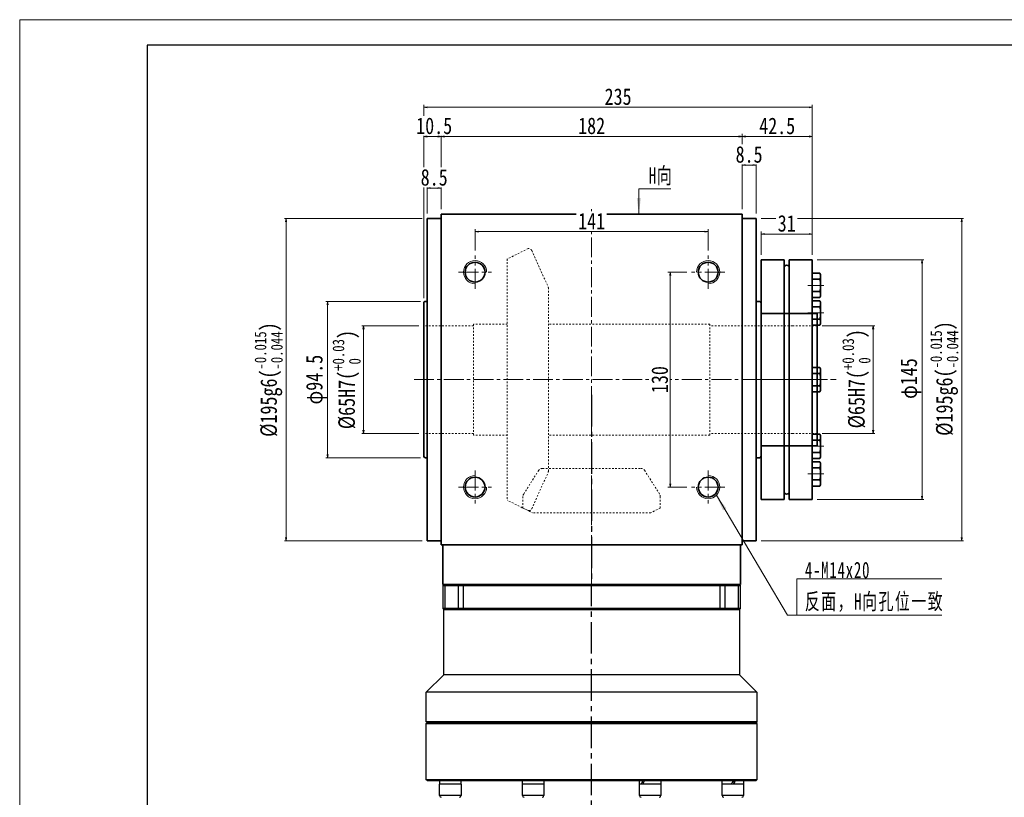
# Model space of a CAD drawing. Header units: millimetres. Extents: x -32 to 1282, y 0 to 916.
# Tile 2 of 3: x -26 to 570, y 446 to 916. Entities that reach past the tile are written whole.
import ezdxf

# ---------------------------------------------------------------- set-up
doc = ezdxf.new("R2010")
doc.units = ezdxf.units.MM
for name, pattern in [('CENTER2', [28.575, 19.05, -3.175, 3.175, -3.175]), ('点画线', [18, 12, -2, 2, -2]), ('虚线', [2, 1, -1])]:
    doc.linetypes.add(name, pattern=pattern)
doc.layers.add('1轮廓实线层', color=7, linetype='Continuous')
doc.layers.add('3中心线层', color=1, linetype='CENTER2')
for name, color, linetype, lineweight in [('中心线层', 1, '点画线', 18), ('图框_外框线', 7, 'Continuous', 18), ('尺寸线层', 3, 'Continuous', 18), ('粗实线', 7, 'Continuous', 40), ('粗实线层', 7, 'Continuous', 35), ('虚线层', 6, '虚线', 18)]:
    doc.layers.add(name, color=color, linetype=linetype, lineweight=lineweight)
doc.styles.add('宋体', font='SimSun.ttf', dxfattribs={"width": 0.8})
doc.styles.add('标准', font='SimSun.ttf', dxfattribs={"width": 0.667})
doc.dimstyles.new('A水平标注$0', dxfattribs={"dimtxt": 3.5, "dimasz": 2, "dimexe": 1.5, "dimexo": 3, "dimgap": 1.1, "dimtad": 1, "dimtoh": 1, "dimdec": 4, "dimdsep": 46, "dimtxsty": '宋体', "dimblk": 'OPEN', "dimcen": 3, "dimclrd": 3, "dimclre": 3, "dimclrt": 6, "dimadec": 0, "dimazin": 0, "dimtm": 1e-09, "dimtfac": 1, "dimtdec": 4, "dimtix": 1, "dimtmove": 0, "dimatfit": 3, "dimldrblk": 'OPEN', "dimfxl": 0, "dimlwd": 13, "dimlwe": 13, "dimarcsym": 0})
doc.dimstyles.new('D直径标注φ25', dxfattribs={"dimtxt": 3.5, "dimasz": 2, "dimexe": 1, "dimexo": 3, "dimtad": 1, "dimtoh": 1, "dimdec": 1, "dimdsep": 46, "dimtxsty": '宋体', "dimblk": 'OPEN', "dimcen": 3, "dimclrd": 3, "dimclre": 3, "dimclrt": 130, "dimadec": 0, "dimazin": 0, "dimtm": 1e-09, "dimtfac": 1, "dimtdec": 1, "dimtmove": 0, "dimatfit": 0, "dimldrblk": 'OPEN', "dimfxl": 0, "dimlwd": 13, "dimlwe": 13, "dimarcsym": 0})

# ---------------------------------------------------------------- blocks, each defined once
blk = doc.blocks.new('_Open')
at = {"color": 0, "linetype": 'ByBlock', "lineweight": -2}
for p, q in [((-1, 0.17), (0, 0)), ((-1, -0.17), (0, 0)), ((0, 0), (-1, 0))]:
    blk.add_line(p, q, dxfattribs=at)
blk = doc.blocks.new('*D26')
at = {"layer": 'Defpoints', "color": 0, "transparency": 16777216}
for p in [(390.41, 787.69), (249.41, 773.2), (390.41, 773.2)]:
    blk.add_point(p, dxfattribs=at)
at = {"layer": '尺寸线层', "color": 3, "lineweight": 13, "transparency": 16777216}
for p, q in [((249.41, 776.2), (249.41, 789.19)), ((251.41, 787.69), (388.41, 787.69)), ((390.41, 776.2), (390.41, 789.19))]:
    blk.add_line(p, q, dxfattribs=at)
at = {"layer": '尺寸线层', "color": 3, "lineweight": 13, "transparency": 16777216, "xscale": 2, "yscale": 2, "zscale": 2, "rotation": 180}
blk.add_blockref('_Open', (249.41, 787.69), dxfattribs=at)
at = {"layer": '尺寸线层', "color": 3, "lineweight": 13, "transparency": 16777216, "xscale": 2, "yscale": 2, "zscale": 2}
blk.add_blockref('_Open', (390.41, 787.69), dxfattribs=at)
at = {"layer": '尺寸线层', "color": 6, "transparency": 16777216, "insert": (319.91, 794.05), "char_height": 10, "attachment_point": 5, "style": '宋体', "bg_fill": 3, "box_fill_scale": 1.1, "bg_fill_color": 257, "bg_fill_transparency": 0}
blk.add_mtext('141', dxfattribs=at)
blk = doc.blocks.new('*D27')
at = {"layer": 'Defpoints', "color": 0, "transparency": 16777216}
for p in [(380.41, 763.2), (367.51, 633.2), (380.41, 633.2)]:
    blk.add_point(p, dxfattribs=at)
at = {"layer": '尺寸线层', "color": 3, "lineweight": 13, "transparency": 16777216}
for p, q in [((377.41, 763.2), (366.01, 763.2)), ((367.51, 761.2), (367.51, 635.2)), ((377.41, 633.2), (366.01, 633.2))]:
    blk.add_line(p, q, dxfattribs=at)
at = {"layer": '尺寸线层', "color": 3, "lineweight": 13, "transparency": 16777216, "xscale": 2, "yscale": 2, "zscale": 2}
for p, rotation in [((367.51, 763.2), 90), ((367.51, 633.2), 270)]:
    blk.add_blockref('_Open', p, dxfattribs=dict(at, rotation=rotation))
at = {"layer": '尺寸线层', "color": 6, "transparency": 16777216, "insert": (361.12, 698.2), "char_height": 10, "attachment_point": 5, "rotation": 90, "style": '宋体', "bg_fill": 3, "box_fill_scale": 1.1, "bg_fill_color": 257, "bg_fill_transparency": 0}
blk.add_mtext('130', dxfattribs=at)
blk = doc.blocks.new('*D28')
at = {"layer": 'Defpoints', "color": 0, "transparency": 16777216}
for p in [(218.41, 730.7), (218.41, 665.7)]:
    blk.add_point(p, dxfattribs=at)
at = {"layer": '尺寸线层', "color": 3, "lineweight": 13, "transparency": 16777216}
for p, q in [((215.41, 730.7), (180.87, 730.7)), ((181.87, 728.7), (181.87, 667.7)), ((215.41, 665.7), (180.87, 665.7))]:
    blk.add_line(p, q, dxfattribs=at)
at = {"layer": '尺寸线层', "color": 3, "lineweight": 13, "transparency": 16777216, "xscale": 2, "yscale": 2, "zscale": 2}
for p, rotation in [((181.87, 730.7), 90), ((181.87, 665.7), 270)]:
    blk.add_blockref('_Open', p, dxfattribs=dict(at, rotation=rotation))
at = {"layer": '尺寸线层', "color": 130, "transparency": 16777216, "insert": (171.67, 698.2), "char_height": 10, "attachment_point": 5, "rotation": 90, "style": '宋体', "bg_fill": 3, "box_fill_scale": 1.1, "bg_fill_color": 257, "bg_fill_transparency": 0}
blk.add_mtext('{\\A1;\\A1;%%C65H7({\\H0.707107x;\\S+0.03^  0;})}', dxfattribs=at)
at = {"layer": 'Defpoints', "color": 0, "transparency": 16777216}
blk.add_point((181.87, 665.7), dxfattribs=at)
blk = doc.blocks.new('*D29')
at = {"layer": 'Defpoints', "color": 0, "transparency": 16777216}
for p in [(219.41, 745.45), (160.21, 650.95), (219.41, 650.95)]:
    blk.add_point(p, dxfattribs=at)
at = {"layer": '尺寸线层', "color": 3, "lineweight": 13, "transparency": 16777216}
for p, q in [((216.41, 745.45), (159.21, 745.45)), ((160.21, 743.45), (160.21, 652.95)), ((216.41, 650.95), (159.21, 650.95))]:
    blk.add_line(p, q, dxfattribs=at)
at = {"layer": '尺寸线层', "color": 3, "lineweight": 13, "transparency": 16777216, "xscale": 2, "yscale": 2, "zscale": 2}
for p, rotation in [((160.21, 745.45), 90), ((160.21, 650.95), 270)]:
    blk.add_blockref('_Open', p, dxfattribs=dict(at, rotation=rotation))
at = {"layer": '尺寸线层', "color": 130, "transparency": 16777216, "insert": (153.49, 698.2), "char_height": 10, "attachment_point": 5, "rotation": 90, "style": '宋体', "bg_fill": 3, "box_fill_scale": 1.1, "bg_fill_color": 257, "bg_fill_transparency": 0}
blk.add_mtext('φ94.5', dxfattribs=at)
blk = doc.blocks.new('*D30')
at = {"layer": 'Defpoints', "color": 0, "transparency": 16777216}
for p in [(220.41, 795.7), (135.03, 600.7), (220.41, 600.7)]:
    blk.add_point(p, dxfattribs=at)
at = {"layer": '尺寸线层', "color": 3, "lineweight": 13, "transparency": 16777216}
for p, q in [((217.41, 795.7), (134.03, 795.7)), ((135.03, 793.7), (135.03, 602.7)), ((217.41, 600.7), (134.03, 600.7))]:
    blk.add_line(p, q, dxfattribs=at)
at = {"layer": '尺寸线层', "color": 3, "lineweight": 13, "transparency": 16777216, "xscale": 2, "yscale": 2, "zscale": 2}
for p, rotation in [((135.03, 795.7), 90), ((135.03, 600.7), 270)]:
    blk.add_blockref('_Open', p, dxfattribs=dict(at, rotation=rotation))
at = {"layer": '尺寸线层', "color": 130, "transparency": 16777216, "insert": (124.49, 698.2), "char_height": 10, "attachment_point": 5, "rotation": 90, "style": '宋体', "bg_fill": 3, "box_fill_scale": 1.1, "bg_fill_color": 257, "bg_fill_transparency": 0}
blk.add_mtext('{\\A1;\\A1;%%C195g6({\\H0.707107x;\\S-0.015^ -0.044;})}', dxfattribs=at)
blk = doc.blocks.new('*D31')
at = {"layer": 'Defpoints', "color": 0, "transparency": 16777216}
for p in [(456.41, 730.7), (456.41, 665.7)]:
    blk.add_point(p, dxfattribs=at)
at = {"layer": '尺寸线层', "color": 3, "lineweight": 13, "transparency": 16777216}
for p, q in [((459.41, 730.7), (491.24, 730.7)), ((490.24, 728.7), (490.24, 667.7)), ((459.41, 665.7), (491.24, 665.7))]:
    blk.add_line(p, q, dxfattribs=at)
at = {"layer": '尺寸线层', "color": 3, "lineweight": 13, "transparency": 16777216, "xscale": 2, "yscale": 2, "zscale": 2}
for p, rotation in [((490.24, 730.7), 90), ((490.24, 665.7), 270)]:
    blk.add_blockref('_Open', p, dxfattribs=dict(at, rotation=rotation))
at = {"layer": '尺寸线层', "color": 130, "transparency": 16777216, "insert": (480.04, 698.69), "char_height": 10, "attachment_point": 5, "rotation": 90, "style": '宋体', "bg_fill": 3, "box_fill_scale": 1.1, "bg_fill_color": 257, "bg_fill_transparency": 0}
blk.add_mtext('{\\A1;\\A1;%%C65H7({\\H0.707107x;\\S+0.03^  0;})}', dxfattribs=at)
at = {"layer": 'Defpoints', "color": 0, "transparency": 16777216}
blk.add_point((490.24, 665.7), dxfattribs=at)
blk = doc.blocks.new('*D32')
at = {"layer": 'Defpoints', "color": 0, "transparency": 16777216}
for p in [(453.41, 770.7), (453.41, 625.7), (519.81, 625.7)]:
    blk.add_point(p, dxfattribs=at)
at = {"layer": '尺寸线层', "color": 3, "lineweight": 13, "transparency": 16777216}
for p, q in [((456.41, 770.7), (520.81, 770.7)), ((519.81, 768.7), (519.81, 627.7)), ((456.41, 625.7), (520.81, 625.7))]:
    blk.add_line(p, q, dxfattribs=at)
at = {"layer": '尺寸线层', "color": 3, "lineweight": 13, "transparency": 16777216, "xscale": 2, "yscale": 2, "zscale": 2}
for p, rotation in [((519.81, 770.7), 90), ((519.81, 625.7), 270)]:
    blk.add_blockref('_Open', p, dxfattribs=dict(at, rotation=rotation))
at = {"layer": '尺寸线层', "color": 130, "transparency": 16777216, "insert": (513.09, 698.84), "char_height": 10, "attachment_point": 5, "rotation": 90, "style": '宋体', "bg_fill": 3, "box_fill_scale": 1.1, "bg_fill_color": 257, "bg_fill_transparency": 0}
blk.add_mtext('φ145', dxfattribs=at)
blk = doc.blocks.new('*D33')
at = {"layer": 'Defpoints', "color": 0, "transparency": 16777216}
for p in [(419.41, 795.7), (419.41, 600.7), (543.78, 600.7)]:
    blk.add_point(p, dxfattribs=at)
at = {"layer": '尺寸线层', "color": 3, "lineweight": 13, "transparency": 16777216}
for p, q in [((422.41, 795.7), (544.78, 795.7)), ((543.78, 793.7), (543.78, 602.7)), ((422.41, 600.7), (544.78, 600.7))]:
    blk.add_line(p, q, dxfattribs=at)
at = {"layer": '尺寸线层', "color": 3, "lineweight": 13, "transparency": 16777216, "xscale": 2, "yscale": 2, "zscale": 2}
for p, rotation in [((543.78, 795.7), 90), ((543.78, 600.7), 270)]:
    blk.add_blockref('_Open', p, dxfattribs=dict(at, rotation=rotation))
at = {"layer": '尺寸线层', "color": 130, "transparency": 16777216, "insert": (533.24, 698.84), "char_height": 10, "attachment_point": 5, "rotation": 90, "style": '宋体', "bg_fill": 3, "box_fill_scale": 1.1, "bg_fill_color": 257, "bg_fill_transparency": 0}
blk.add_mtext('{\\A1;\\A1;%%C195g6({\\H0.707107x;\\S-0.015^ -0.044;})}', dxfattribs=at)
blk = doc.blocks.new('*D34')
at = {"layer": 'Defpoints', "color": 0, "transparency": 16777216}
for p in [(410.91, 845.25), (228.91, 798.2), (410.91, 798.2)]:
    blk.add_point(p, dxfattribs=at)
at = {"layer": '尺寸线层', "color": 3, "lineweight": 13, "transparency": 16777216}
for p, q in [((228.91, 801.2), (228.91, 846.75)), ((410.91, 801.2), (410.91, 846.75)), ((230.91, 845.25), (408.91, 845.25))]:
    blk.add_line(p, q, dxfattribs=at)
at = {"layer": '尺寸线层', "color": 3, "lineweight": 13, "transparency": 16777216, "xscale": 2, "yscale": 2, "zscale": 2, "rotation": 180}
blk.add_blockref('_Open', (228.91, 845.25), dxfattribs=at)
at = {"layer": '尺寸线层', "color": 3, "lineweight": 13, "transparency": 16777216, "xscale": 2, "yscale": 2, "zscale": 2}
blk.add_blockref('_Open', (410.91, 845.25), dxfattribs=at)
at = {"layer": '尺寸线层', "color": 6, "transparency": 16777216, "insert": (319.91, 851.64), "char_height": 10, "attachment_point": 5, "style": '宋体', "bg_fill": 3, "box_fill_scale": 1.1, "bg_fill_color": 257, "bg_fill_transparency": 0}
blk.add_mtext('182', dxfattribs=at)
blk = doc.blocks.new('*D35')
at = {"layer": 'Defpoints', "color": 0, "transparency": 16777216}
for p in [(218.41, 862.88), (453.41, 770.7), (218.41, 744.45)]:
    blk.add_point(p, dxfattribs=at)
at = {"layer": '尺寸线层', "color": 3, "lineweight": 13, "transparency": 16777216}
for p, q in [((218.41, 747.45), (218.41, 864.38)), ((453.41, 773.7), (453.41, 864.38)), ((451.41, 862.88), (220.41, 862.88))]:
    blk.add_line(p, q, dxfattribs=at)
at = {"layer": '尺寸线层', "color": 3, "lineweight": 13, "transparency": 16777216, "xscale": 2, "yscale": 2, "zscale": 2, "rotation": 180}
blk.add_blockref('_Open', (218.41, 862.88), dxfattribs=at)
at = {"layer": '尺寸线层', "color": 3, "lineweight": 13, "transparency": 16777216, "xscale": 2, "yscale": 2, "zscale": 2}
blk.add_blockref('_Open', (453.41, 862.88), dxfattribs=at)
at = {"layer": '尺寸线层', "color": 6, "transparency": 16777216, "insert": (335.91, 869.27), "char_height": 10, "attachment_point": 5, "style": '宋体', "bg_fill": 3, "box_fill_scale": 1.1, "bg_fill_color": 257, "bg_fill_transparency": 0}
blk.add_mtext('235', dxfattribs=at)
blk = doc.blocks.new('*D36')
at = {"layer": 'Defpoints', "color": 0, "transparency": 16777216}
for p in [(228.91, 798.2), (218.41, 744.45)]:
    blk.add_point(p, dxfattribs=at)
at = {"layer": '尺寸线层', "color": 3, "lineweight": 13, "transparency": 16777216}
for p, q in [((218.41, 747.45), (218.41, 846.75)), ((228.91, 801.2), (228.91, 846.75)), ((226.91, 845.25), (220.41, 845.25))]:
    blk.add_line(p, q, dxfattribs=at)
at = {"layer": '尺寸线层', "color": 3, "lineweight": 13, "transparency": 16777216, "xscale": 2, "yscale": 2, "zscale": 2, "rotation": 180}
blk.add_blockref('_Open', (218.41, 845.25), dxfattribs=at)
at = {"layer": '尺寸线层', "color": 3, "lineweight": 13, "transparency": 16777216, "xscale": 2, "yscale": 2, "zscale": 2}
blk.add_blockref('_Open', (228.91, 845.25), dxfattribs=at)
at = {"layer": '尺寸线层', "color": 6, "transparency": 16777216, "insert": (224.66, 851.64), "char_height": 10, "attachment_point": 5, "style": '宋体', "bg_fill": 3, "box_fill_scale": 1.1, "bg_fill_color": 257, "bg_fill_transparency": 0}
blk.add_mtext('10.5', dxfattribs=at)
at = {"layer": 'Defpoints', "color": 0, "transparency": 16777216}
blk.add_point((218.41, 845.25), dxfattribs=at)
blk = doc.blocks.new('*D11')
at = {"layer": 'Defpoints', "color": 0, "transparency": 16777216}
for p in [(228.91, 798.2), (220.41, 795.7)]:
    blk.add_point(p, dxfattribs=at)
at = {"layer": '尺寸线层', "color": 3, "lineweight": 13, "transparency": 16777216}
for p, q in [((220.41, 798.7), (220.41, 815.58)), ((226.91, 814.08), (222.41, 814.08)), ((228.91, 801.2), (228.91, 815.58))]:
    blk.add_line(p, q, dxfattribs=at)
at = {"layer": '尺寸线层', "color": 3, "lineweight": 13, "transparency": 16777216, "xscale": 2, "yscale": 2, "zscale": 2, "rotation": 180}
blk.add_blockref('_Open', (220.41, 814.08), dxfattribs=at)
at = {"layer": '尺寸线层', "color": 3, "lineweight": 13, "transparency": 16777216, "xscale": 2, "yscale": 2, "zscale": 2}
blk.add_blockref('_Open', (228.91, 814.08), dxfattribs=at)
at = {"layer": '尺寸线层', "color": 6, "transparency": 16777216, "insert": (224.66, 820.46), "char_height": 10, "attachment_point": 5, "style": '宋体', "bg_fill": 3, "box_fill_scale": 1.1, "bg_fill_color": 257, "bg_fill_transparency": 0}
blk.add_mtext('8.5', dxfattribs=at)
at = {"layer": 'Defpoints', "color": 0, "transparency": 16777216}
blk.add_point((220.41, 814.08), dxfattribs=at)
blk = doc.blocks.new('*D12')
at = {"layer": 'Defpoints', "color": 0, "transparency": 16777216}
for p in [(453.41, 845.25), (410.91, 798.2), (453.41, 770.7)]:
    blk.add_point(p, dxfattribs=at)
at = {"layer": '尺寸线层', "color": 3, "lineweight": 13, "transparency": 16777216}
for p, q in [((410.91, 801.2), (410.91, 846.75)), ((453.41, 773.7), (453.41, 846.75)), ((412.91, 845.25), (451.41, 845.25))]:
    blk.add_line(p, q, dxfattribs=at)
at = {"layer": '尺寸线层', "color": 3, "lineweight": 13, "transparency": 16777216, "xscale": 2, "yscale": 2, "zscale": 2, "rotation": 180}
blk.add_blockref('_Open', (410.91, 845.25), dxfattribs=at)
at = {"layer": '尺寸线层', "color": 3, "lineweight": 13, "transparency": 16777216, "xscale": 2, "yscale": 2, "zscale": 2}
blk.add_blockref('_Open', (453.41, 845.25), dxfattribs=at)
at = {"layer": '尺寸线层', "color": 6, "transparency": 16777216, "insert": (432.16, 851.58), "char_height": 10, "attachment_point": 5, "style": '宋体', "bg_fill": 3, "box_fill_scale": 1.1, "bg_fill_color": 257, "bg_fill_transparency": 0}
blk.add_mtext('42.5', dxfattribs=at)
blk = doc.blocks.new('*X5')
at = {"layer": '尺寸线层', "linetype": 'Continuous'}
blk.add_hatch(color=0, dxfattribs=at).paths.add_polyline_path([(-48.59, 72.53), (-42.47, 64.65), (-44.6, 63.39)], flags=0)
at = {"layer": '尺寸线层', "color": 0, "linetype": 'Continuous'}
blk.add_line((-48.59, 72.53), (-5.5, 0), dxfattribs=at)
at = {"layer": '尺寸线层', "color": 0}
for p, q in [((0, 22.01), (87.76, 22.01)), ((0, 0), (0, 22.01)), ((-5.5, 0), (0, 0)), ((0, 0), (87.76, 0))]:
    blk.add_line(p, q, dxfattribs=at)
at = {"layer": '尺寸线层', "color": 0, "insert": (4.95, 1.98), "char_height": 9.9, "width": 165.6254, "attachment_point": 7, "line_spacing_factor": 1.15057, "style": '标准'}
blk.add_mtext('\\T1.1;4-M14x20\\P反面，H向孔位一致', dxfattribs=at)
blk = doc.blocks.new('*X6')
at = {"layer": '尺寸线层', "linetype": 'Continuous'}
blk.add_hatch(color=0, dxfattribs=at).paths.add_polyline_path([(-1.02, -15.43), (-2.26, -5.53), (0.22, -5.53)], flags=0)
at = {"layer": '尺寸线层', "color": 0, "linetype": 'Continuous'}
blk.add_line((-1.02, -15.43), (-1.02, 0), dxfattribs=at)
at = {"layer": '尺寸线层', "color": 0}
for p, q in [((-1.02, 0), (0, 0)), ((0, 0), (0, 0)), ((0, 0), (18.37, 0))]:
    blk.add_line(p, q, dxfattribs=at)
at = {"layer": '尺寸线层', "color": 0, "insert": (4.95, 1.98), "char_height": 9.9, "width": 26.8387, "attachment_point": 7, "line_spacing_factor": 1.15057, "style": '标准'}
blk.add_mtext('\\T1.1;H向', dxfattribs=at)
blk = doc.blocks.new('*D16')
at = {"layer": 'Defpoints', "color": 0, "transparency": 16777216}
for p in [(410.91, 798.2), (419.41, 795.7)]:
    blk.add_point(p, dxfattribs=at)
at = {"layer": '尺寸线层', "color": 3, "lineweight": 13, "transparency": 16777216}
for p, q in [((410.91, 801.2), (410.91, 829.44)), ((412.91, 827.94), (417.41, 827.94)), ((419.41, 798.7), (419.41, 829.44))]:
    blk.add_line(p, q, dxfattribs=at)
at = {"layer": '尺寸线层', "color": 3, "lineweight": 13, "transparency": 16777216, "xscale": 2, "yscale": 2, "zscale": 2, "rotation": 180}
blk.add_blockref('_Open', (410.91, 827.94), dxfattribs=at)
at = {"layer": '尺寸线层', "color": 3, "lineweight": 13, "transparency": 16777216, "xscale": 2, "yscale": 2, "zscale": 2}
blk.add_blockref('_Open', (419.41, 827.94), dxfattribs=at)
at = {"layer": '尺寸线层', "color": 6, "transparency": 16777216, "insert": (415.16, 834.33), "char_height": 10, "attachment_point": 5, "style": '宋体', "bg_fill": 3, "box_fill_scale": 1.1, "bg_fill_color": 257, "bg_fill_transparency": 0}
blk.add_mtext('8.5', dxfattribs=at)
at = {"layer": 'Defpoints', "color": 0, "transparency": 16777216}
blk.add_point((419.41, 827.94), dxfattribs=at)
blk = doc.blocks.new('234GDFG')
at = {"layer": '中心线层', "linetype": '点画线', "lineweight": 18}
blk.add_line((7, 0), (-2.76, 0), dxfattribs=at)
at = {"layer": '粗实线层'}
for p, q in [((0, -7.35), (0, 7.35)), ((4.45, 7.35), (0, 7.35)), ((0, -4.5), (0, 4.5)), ((0, 3.67), (4.45, 3.67)), ((5, -5.51), (5, 5.51)), ((5, 0), (5, 4.5)), ((4.45, -3.67), (0, -3.67)), ((4.45, -7.35), (0, -7.35))]:
    blk.add_line(p, q, dxfattribs=at)
for centre, radius, start, end in [((1.65, 5.51), 3.35, 326.75435, 33.24565), ((-7, 0), 12.03, 342.20827, 17.79173), ((1.65, -5.51), 3.35, 326.75435, 33.24565)]:
    blk.add_arc(centre, radius, start, end, dxfattribs=at)
blk = doc.blocks.new('234FDGDF')
at = {"layer": '中心线层'}
blk.add_line((35, 0), (-3, 0), dxfattribs=at)
at = {"layer": '粗实线层'}
for p, q in [((1, 72.5), (1, -72.5)), ((15, 72.5), (1, 72.5)), ((15, 72.5), (15, -72.5)), ((18, 72.5), (18, -72.5)), ((32, 72.5), (18, 72.5)), ((32, -72.5), (32, 72.5)), ((1, -72.5), (15, -72.5)), ((18, -72.5), (32, -72.5))]:
    blk.add_line(p, q, dxfattribs=at)
for centre, start, end in [((16.61, 66.98), 50.69758, 136.88272), ((16.61, -66.98), 223.11728, 309.30242)]:
    blk.add_arc(centre, 2.2, start, end, dxfattribs=at)
at = {"layer": '虚线层'}
for p, q in [((1, 40), (32, 40)), ((1, -40), (32, -40))]:
    blk.add_line(p, q, dxfattribs=at)
at = {"layer": '粗实线层'}
for p in [(32, 57), (32, 40.31), (32, 0)]:
    blk.add_blockref('234GDFG', p, dxfattribs=at)
at = {"layer": '粗实线层', "xscale": -1, "rotation": 180}
for p in [(32, -40.31), (32, -57)]:
    blk.add_blockref('234GDFG', p, dxfattribs=at)
blk = doc.blocks.new('*D17')
at = {"layer": 'Defpoints', "color": 0, "transparency": 16777216}
for p in [(453.41, 786.25), (422.41, 770.7), (453.41, 770.7)]:
    blk.add_point(p, dxfattribs=at)
at = {"layer": '尺寸线层', "color": 3, "lineweight": 13, "transparency": 16777216}
for p, q in [((422.41, 773.7), (422.41, 787.75)), ((424.41, 786.25), (451.41, 786.25)), ((453.41, 773.7), (453.41, 787.75))]:
    blk.add_line(p, q, dxfattribs=at)
at = {"layer": '尺寸线层', "color": 3, "lineweight": 13, "transparency": 16777216, "xscale": 2, "yscale": 2, "zscale": 2, "rotation": 180}
blk.add_blockref('_Open', (422.41, 786.25), dxfattribs=at)
at = {"layer": '尺寸线层', "color": 3, "lineweight": 13, "transparency": 16777216, "xscale": 2, "yscale": 2, "zscale": 2}
blk.add_blockref('_Open', (453.41, 786.25), dxfattribs=at)
at = {"layer": '尺寸线层', "color": 6, "transparency": 16777216, "insert": (437.91, 792.64), "char_height": 10, "attachment_point": 5, "style": '宋体', "bg_fill": 3, "box_fill_scale": 1.1, "bg_fill_color": 257, "bg_fill_transparency": 0}
blk.add_mtext('31', dxfattribs=at)

msp = doc.modelspace()

# ---------------------------------------------------------------- linework, layer by layer
at = {"layer": '1轮廓实线层', "linetype": 'Continuous', "lineweight": 30}
for p, q in [((229.90088, 573.70089), (230.40088, 574.20089)), ((229.90088, 573.70089), (231.20523, 573.70089)), ((229.90088, 573.70089), (229.90088, 559.70089)), ((231.5748, 574.20089), (230.40088, 574.20089)), ((231.20523, 573.70089), (231.5748, 574.20089)), ((231.20523, 573.70089), (239.0734, 573.70089)), ((231.20523, 559.70089), (231.20523, 573.70089)), ((239.41018, 574.20089), (231.5748, 574.20089)), ((239.0734, 573.70089), (239.41018, 574.20089)), ((239.0734, 573.70089), (242.44121, 573.70089)), ((239.0734, 573.70089), (239.0734, 559.70089)), ((242.44121, 574.20089), (239.41018, 574.20089)), ((397.36055, 574.20089), (242.44121, 574.20089)), ((242.44121, 573.70089), (242.44121, 574.20089)), ((242.44121, 573.70089), (397.36055, 573.70089)), ((242.44121, 559.70089), (242.44121, 573.70089)), ((400.39158, 574.20089), (397.36055, 574.20089)), ((397.36055, 573.70089), (397.36055, 574.20089)), ((397.36055, 573.70089), (400.72836, 573.70089)), ((397.36055, 573.70089), (397.36055, 559.70089)), ((400.72836, 573.70089), (400.39158, 574.20089)), ((408.22697, 574.20089), (400.39158, 574.20089)), ((400.72836, 559.70089), (400.72836, 573.70089)), ((400.72836, 573.70089), (408.59654, 573.70089)), ((408.59654, 573.70089), (408.22697, 574.20089)), ((409.40088, 574.20089), (408.22697, 574.20089)), ((408.59654, 573.70089), (408.59654, 559.70089)), ((408.59654, 573.70089), (409.90088, 573.70089)), ((409.40088, 574.20089), (409.90088, 573.70089)), ((409.90088, 559.70089), (409.90088, 573.70089)), ((231.20523, 559.70089), (229.90088, 559.70089)), ((230.40088, 559.20089), (229.90088, 559.70089)), ((230.40088, 519.70089), (230.40088, 559.20089)), ((230.40088, 559.20089), (231.5748, 559.20089)), ((239.0734, 559.70089), (231.20523, 559.70089)), ((231.5748, 559.20089), (231.20523, 559.70089)), ((231.5748, 559.20089), (239.41018, 559.20089)), ((242.44121, 559.70089), (239.0734, 559.70089)), ((239.41018, 559.20089), (239.0734, 559.70089)), ((239.41018, 559.20089), (242.44121, 559.20089)), ((397.36055, 559.70089), (242.44121, 559.70089)), ((242.44121, 559.20089), (242.44121, 559.70089)), ((242.44121, 559.20089), (319.90088, 559.20089)), ((319.90088, 559.20089), (397.36055, 559.20089)), ((400.72836, 559.70089), (397.36055, 559.70089)), ((397.36055, 559.20089), (397.36055, 559.70089)), ((397.36055, 559.20089), (400.39158, 559.20089)), ((400.39158, 559.20089), (400.72836, 559.70089)), ((400.39158, 559.20089), (408.22697, 559.20089)), ((408.59654, 559.70089), (400.72836, 559.70089)), ((408.22697, 559.20089), (408.59654, 559.70089)), ((408.22697, 559.20089), (409.40088, 559.20089)), ((409.90088, 559.70089), (408.59654, 559.70089)), ((409.90088, 559.70089), (409.40088, 559.20089)), ((409.40088, 559.20089), (409.40088, 519.70089)), ((219.90088, 509.20089), (230.40088, 519.70089)), ((409.40088, 519.70089), (230.40088, 519.70089)), ((409.40088, 519.70089), (419.90089, 509.20089)), ((219.90088, 491.20089), (219.90088, 509.20089)), ((419.90089, 509.20089), (219.90088, 509.20089)), ((419.90089, 509.20089), (419.90089, 491.20089)), ((220.40088, 490.70089), (219.90088, 491.20089)), ((319.90088, 491.20089), (219.90088, 491.20089)), ((219.90088, 490.20089), (220.40088, 490.70089)), ((219.90088, 456.20089), (219.90088, 490.20089)), ((219.90088, 490.20089), (319.90088, 490.20089)), ((319.90088, 490.70089), (220.40088, 490.70089)), ((419.90089, 491.20089), (319.90088, 491.20089)), ((419.40088, 490.70089), (319.90088, 490.70089)), ((319.90088, 490.20089), (419.90089, 490.20089)), ((419.90089, 491.20089), (419.40088, 490.70089)), ((419.40088, 490.70089), (419.90089, 490.20089)), ((419.90089, 490.20089), (419.90089, 456.20089)), ((220.40088, 455.7009), (219.90088, 456.20089)), ((419.90089, 456.20089), (219.90088, 456.20089)), ((220.40088, 455.7009), (419.40088, 455.7009)), ((227.94203, 446.60089), (227.94203, 453.60089)), ((236.12435, 453.60089), (227.94203, 453.60089)), ((228.00203, 453.60089), (228.00203, 455.7009)), ((240.94203, 453.60089), (236.12435, 453.60089)), ((240.88203, 455.7009), (240.88203, 453.60089)), ((240.94203, 453.60089), (240.94203, 446.60089)), ((278.00267, 446.60089), (278.00267, 453.60089)), ((290.13183, 453.60089), (278.00267, 453.60089)), ((278.06266, 455.23602), (278.06266, 455.7009)), ((291.00266, 453.60089), (290.13183, 453.60089)), ((290.94267, 455.7009), (290.94267, 453.60089)), ((291.00266, 453.60089), (291.00266, 446.60089)), ((348.7991, 446.60089), (348.7991, 453.60089)), ((361.7991, 453.60089), (348.7991, 453.60089)), ((348.8591, 453.60089), (348.8591, 455.7009)), ((361.7391, 455.7009), (361.7391, 453.60089)), ((361.7991, 453.60089), (361.7991, 446.60089)), ((398.85974, 446.60089), (398.85974, 453.60089)), ((411.85974, 453.60089), (398.85974, 453.60089)), ((398.91974, 453.60089), (398.91974, 455.7009)), ((411.79974, 455.7009), (411.79974, 453.60089)), ((411.85974, 453.60089), (411.85974, 446.60089)), ((419.90089, 456.20089), (419.40088, 455.7009)), ((236.12435, 446.60089), (227.94203, 446.60089)), ((240.94203, 446.60089), (236.12435, 446.60089)), ((290.13183, 446.60089), (278.00267, 446.60089)), ((291.00266, 446.60089), (290.13183, 446.60089)), ((361.7991, 446.60089), (348.7991, 446.60089)), ((411.85974, 446.60089), (398.85974, 446.60089))]:
    msp.add_line(p, q, dxfattribs=at)
for centre, start, end in [((228.94203, 446.60089), 180, 270), ((239.94203, 446.60089), 270, 0), ((279.00266, 446.60089), 180, 270), ((290.00266, 446.60089), 270, 0), ((349.7991, 446.60089), 180, 270), ((360.7991, 446.60089), 270, 0), ((399.85974, 446.60089), 180, 270), ((410.85974, 446.60089), 270, 0)]:
    msp.add_arc(centre, 1, start, end, dxfattribs=at)
at = {"layer": '1轮廓实线层', "linetype": 'Continuous', "lineweight": 30, "extrusion": (0, 0, -1)}
for centre, major_axis, ratio, start_param, end_param in [((284.50266, 455.70089), (0.40198, 11.152), 0.576348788, 4.555574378, 4.691617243), ((284.50266, 453.60089), (0.40198, 11.152), 0.576348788, 4.691617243, 4.881013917), ((355.2991, 455.70089), (5.36053, 11.01843), 0.323918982, 4.366689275, 4.556085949), ((355.2991, 453.60089), (5.36053, 11.01843), 0.323918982, 4.556085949, 4.745482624), ((405.35974, 455.70089), (6.43685, 11.1538), 0.01805203, 1.560378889, 1.749775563), ((405.35974, 453.60089), (4.33788, 7.51669), 0.01805203, 1.277248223, 1.560378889), ((405.35974, 453.60089), (6.43685, 11.1538), 0.01805203, 1.370982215, 1.560378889)]:
    msp.add_ellipse(centre, major_axis=major_axis, ratio=ratio, start_param=start_param, end_param=end_param, dxfattribs=at)
at = {"layer": '3中心线层'}
for p in [(319.90565, 688.9051), (319.90565, 332.49379)]:
    msp.add_line(p, (319.90565, 574.20089), dxfattribs=at)
at = {"layer": '中心线层'}
for p, q in [((319.90565, 574.20089), (319.90565, 801.20089)), ((249.40565, 753.20089), (249.40565, 773.20089)), ((390.40565, 753.20089), (390.40565, 773.20089)), ((239.40565, 763.20089), (259.40565, 763.20089)), ((400.40565, 763.20089), (380.40565, 763.20089)), ((212.50162, 698.20089), (467.86764, 698.20089)), ((249.40565, 643.20089), (249.40565, 623.20089)), ((390.40565, 643.20089), (390.40565, 623.20089)), ((239.40565, 633.20089), (259.40565, 633.20089)), ((400.40565, 633.20089), (380.40565, 633.20089)), ((319.90565, 574.20089), (319.90565, 610.40408))]:
    msp.add_line(p, q, dxfattribs=at)
at = {"layer": '粗实线', "color": 0}
msp.add_line((230.90565, 574.20089), (408.90565, 574.20089), dxfattribs=at)
at = {"layer": '粗实线层'}
for p, q in [((228.90565, 798.20089), (410.90565, 798.20089)), ((228.90565, 598.20089), (228.90565, 798.20089)), ((410.90565, 798.20089), (410.90565, 598.20089)), ((220.40565, 600.70089), (220.40565, 795.70089)), ((228.90565, 795.70089), (220.40565, 795.70089)), ((410.90565, 795.70089), (419.40565, 795.70089)), ((419.40565, 795.70089), (419.40565, 600.70089)), ((419.40565, 768.20089), (419.40565, 767.95089)), ((220.40565, 745.45089), (219.40565, 745.45089)), ((218.40565, 651.95089), (218.40565, 744.45089)), ((220.40565, 650.95089), (219.40565, 650.95089)), ((220.40565, 600.70089), (228.90565, 600.70089)), ((228.90565, 600.70089), (220.40565, 600.70089)), ((228.90565, 598.20089), (410.90565, 598.20089)), ((229.90565, 574.20089), (229.90565, 598.20089)), ((409.90565, 574.20089), (409.90565, 598.20089)), ((410.90565, 600.70089), (419.40565, 600.70089)), ((409.90565, 574.20089), (229.90565, 574.20089)), ((229.90565, 574.20089), (409.90565, 574.20089)), ((229.90565, 574.20089), (409.90565, 574.20089))]:
    msp.add_line(p, q, dxfattribs=at)
for centre in [(249.40565, 763.20089), (390.40565, 763.20089), (249.40565, 633.20089), (390.40565, 633.20089)]:
    msp.add_circle(centre, 6, dxfattribs=at)
at = {"layer": '粗实线层', "lineweight": 18}
for centre, start, end in [((249.40565, 763.20089), 0, 270), ((390.40565, 763.20089), 270, 180), ((249.40565, 633.20089), 90, 0), ((390.40565, 633.20089), 180, 90)]:
    msp.add_arc(centre, 7, start, end, dxfattribs=at)
at = {"layer": '粗实线层'}
for centre, start, end in [((219.40565, 744.45089), 90.00000041, 180.00000041), ((219.40565, 651.95089), 180, 270)]:
    msp.add_arc(centre, 1, start, end, dxfattribs=at)
at = {"layer": '虚线层'}
for p, q in [((281.5278, 777.45089), (268.90565, 771.13937)), ((281.87027, 777.45089), (281.5278, 777.45089)), ((283.69379, 776.27233), (293.56917, 754.3498)), ((268.90565, 771.13937), (268.90565, 625.26241)), ((293.74565, 642.87342), (293.74565, 753.52836)), ((248.40565, 730.70089), (218.40565, 730.70089)), ((248.40565, 664.70089), (248.40565, 731.70089)), ((268.90565, 731.70089), (248.40565, 731.70089)), ((391.40565, 664.70089), (391.40565, 731.70089)), ((441.40565, 730.70089), (391.40565, 730.70089)), ((248.40565, 665.70089), (218.40565, 665.70089)), ((268.90565, 664.70089), (248.40565, 664.70089)), ((441.40565, 665.70089), (391.40565, 665.70089)), ((290.24152, 644.50089), (349.56978, 644.50089)), ((278.81893, 629.0283), (287.7048, 643.10247)), ((283.69379, 620.12945), (293.56917, 642.05199)), ((360.99237, 629.0283), (352.1065, 643.10247)), ((278.35565, 627.42672), (278.35565, 620.54402)), ((361.45565, 627.42672), (361.45565, 620.54402)), ((281.5278, 618.95089), (268.90565, 625.26241)), ((278.35565, 620.54402), (284.0415, 617.70089)), ((361.45565, 620.54402), (355.76979, 617.70089)), ((281.87027, 618.95089), (281.5278, 618.95089)), ((355.76979, 617.70089), (284.0415, 617.70089))]:
    msp.add_line(p, q, dxfattribs=at)
for centre, radius, start, end in [((281.87027, 775.45089), 2, 24.25, 90), ((291.74565, 753.52836), 2, 0, 24.25), ((290.24152, 641.50089), 3, 90, 147.73333333), ((349.56978, 641.50089), 3, 32.26666667, 90), ((291.74565, 642.87342), 2, 335.75, 360), ((281.35565, 627.42672), 3, 147.73333333, 180), ((358.45565, 627.42672), 3, 0, 32.26666667), ((281.87027, 620.95089), 2, 270, 335.75)]:
    msp.add_arc(centre, radius, start, end, dxfattribs=at)

# ---------------------------------------------------------------- next in the draw order: dimensions: what is measured, and where the dimension line sits
at = {"layer": '尺寸线层'}
dim = msp.add_linear_dim(base=(390.40565, 787.69117), p1=(249.40565, 773.20089), p2=(390.40565, 773.20089), dimstyle='A水平标注$0', override={"dimtxt": 10, "dimgap": 1.5, "dimblk": 'Open', "dimtfill": 1, "dimtfillclr": 256}, dxfattribs=at)
dim.commit()
dim.dimension.update_dxf_attribs({"geometry": '*D26', "text_midpoint": (319.90565, 787.69117), "dimtype": 160})
dim = msp.add_linear_dim(base=(367.50765, 633.20089), p1=(380.40565, 763.20089), p2=(380.40565, 633.20089), angle=270, dimstyle='A水平标注$0', override={"dimtxt": 10, "dimgap": 1.5, "dimblk": 'Open', "dimtfill": 1, "dimtfillclr": 256}, dxfattribs=at)
dim.commit()
dim.dimension.update_dxf_attribs({"geometry": '*D27', "text_midpoint": (367.50765, 698.20089), "dimtype": 160})
for base, p1, p2, picture, middle in [((181.87348, 665.70089), (218.40565, 730.70089), (218.40565, 665.70089), '*D28', (181.87348, 698.20089)), ((490.24439, 665.70089), (456.40565, 730.70089), (456.40565, 665.70089), '*D31', (490.24439, 698.68924))]:
    dim = msp.add_linear_dim(base=base, p1=p1, p2=p2, angle=270, text='{\\A1;\\A1;%%C65H7({\\H0.707107x;\\S+0.03^  0;})}', dimstyle='D直径标注φ25', override={"dimtxt": 10, "dimgap": 1.5, "dimpost": 'φ<>', "dimtp": 0.03, "dimtm": 0, "dimtdec": 2, "dimtzin": 8}, dxfattribs=at)
    dim.commit()
    dim.dimension.update_dxf_attribs({"geometry": picture, "text_midpoint": middle, "dimtype": 160})

# ---------------------------------------------------------------- next in the draw order: linework, layer by layer
at = {"layer": '虚线层'}
for p, q in [((391.40565, 731.70089), (293.74565, 731.70089)), ((391.40565, 664.70089), (293.74565, 664.70089))]:
    msp.add_line(p, q, dxfattribs=at)

# ---------------------------------------------------------------- next in the draw order: dimensions: what is measured, and where the dimension line sits
at = {"layer": '尺寸线层'}
dim = msp.add_linear_dim(base=(410.90565, 845.24722), p1=(228.90565, 798.20089), p2=(410.90565, 798.20089), dimstyle='A水平标注$0', override={"dimtxt": 10, "dimgap": 1.5, "dimblk": 'Open', "dimtfill": 1, "dimtfillclr": 256}, dxfattribs=at)
dim.commit()
dim.dimension.update_dxf_attribs({"geometry": '*D34', "text_midpoint": (319.90565, 845.24722), "dimtype": 160})
for base, p1, p2, picture, middle in [((519.81411, 625.70089), (453.40565, 770.70089), (453.40565, 625.70089), '*D32', (519.81411, 698.83924)), ((160.21385, 650.95089), (219.40565, 745.45089), (219.40565, 650.95089), '*D29', (160.21385, 698.20089))]:
    dim = msp.add_linear_dim(base=base, p1=p1, p2=p2, angle=270, dimstyle='D直径标注φ25', override={"dimtxt": 10, "dimgap": 1.5, "dimpost": 'φ<>'}, dxfattribs=at)
    dim.commit()
    dim.dimension.update_dxf_attribs({"geometry": picture, "text_midpoint": middle, "dimtype": 160})

# ---------------------------------------------------------------- next in the draw order: dimensions: what is measured, and where the dimension line sits
for base, p1, p2, picture, middle in [((135.03228, 600.70089), (220.40565, 795.70089), (220.40565, 600.70089), '*D30', (135.03228, 698.20089)), ((543.78154, 600.70089), (419.40565, 795.70089), (419.40565, 600.70089), '*D33', (543.78154, 698.83924))]:
    dim = msp.add_linear_dim(base=base, p1=p1, p2=p2, angle=270, text='{\\A1;\\A1;%%C195g6({\\H0.707107x;\\S-0.015^ -0.044;})}', dimstyle='D直径标注φ25', override={"dimtxt": 10, "dimgap": 1.5, "dimpost": 'φ<>', "dimtp": -0.015, "dimtm": 0.044, "dimtdec": 3, "dimtzin": 8}, dxfattribs=at)
    dim.commit()
    dim.dimension.update_dxf_attribs({"geometry": picture, "text_midpoint": middle, "dimtype": 160})

# ---------------------------------------------------------------- next in the draw order: linework, layer by layer
at = {"layer": '粗实线层'}
for p, q in [((422.40565, 738.20089), (456.40565, 738.20089)), ((456.40565, 738.20089), (456.40565, 658.20089)), ((456.40565, 658.20089), (422.40565, 658.20089)), ((419.40565, 650.95089), (421.40565, 650.95089))]:
    msp.add_line(p, q, dxfattribs=at)
msp.add_arc((421.40565, 651.95089), 1, 270.00000029, 0.00000029, dxfattribs=at)
at = {"layer": '虚线层'}
for p, q in [((441.40565, 730.70089), (456.40565, 730.70089)), ((441.40565, 665.70089), (456.40565, 665.70089))]:
    msp.add_line(p, q, dxfattribs=at)

# ---------------------------------------------------------------- next in the draw order: block references
at = {"layer": '尺寸线层'}
msp.add_blockref('*X5', (443.94485, 555.72106), dxfattribs=at)

# ---------------------------------------------------------------- next in the draw order: dimensions: what is measured, and where the dimension line sits
dim = msp.add_linear_dim(base=(218.40565, 862.87871), p1=(453.40565, 770.70089), p2=(218.40565, 744.45089), dimstyle='A水平标注$0', override={"dimtxt": 10, "dimgap": 1.5, "dimblk": 'Open', "dimtfill": 1, "dimtfillclr": 256}, dxfattribs=at)
dim.commit()
dim.dimension.update_dxf_attribs({"geometry": '*D35', "text_midpoint": (335.90565, 862.87871), "dimtype": 160})

# ---------------------------------------------------------------- next in the draw order: linework, layer by layer
at = {"layer": '粗实线层'}
for p, q in [((419.40565, 745.45089), (421.40565, 745.45089)), ((422.40565, 651.95089), (422.40565, 744.45089))]:
    msp.add_line(p, q, dxfattribs=at)
msp.add_arc((421.40565, 744.45089), 1, 0, 90, dxfattribs=at)

# ---------------------------------------------------------------- next in the draw order: block references
at = {"layer": '尺寸线层'}
msp.add_blockref('*X6', (349.47679, 813.63479), dxfattribs=at)

# ---------------------------------------------------------------- next in the draw order: dimensions: what is measured, and where the dimension line sits
for base, p1, p2, picture, middle in [((218.40565, 845.24722), (228.90565, 798.20089), (218.40565, 744.45089), '*D36', (224.65565, 845.24722)), ((453.40565, 845.24722), (410.90565, 798.20089), (453.40565, 770.70089), '*D12', (432.15565, 845.24722))]:
    dim = msp.add_linear_dim(base=base, p1=p1, p2=p2, dimstyle='A水平标注$0', override={"dimtxt": 10, "dimgap": 1.5, "dimblk": 'Open', "dimtfill": 1, "dimtfillclr": 256}, dxfattribs=at)
    dim.commit()
    dim.dimension.update_dxf_attribs({"geometry": picture, "text_midpoint": middle, "dimtype": 160})

# ---------------------------------------------------------------- next in the draw order: block references
at = {"layer": '粗实线层'}
msp.add_blockref('234FDGDF', (421.40565, 698.20089), dxfattribs=at)

# ---------------------------------------------------------------- next in the draw order: dimensions: what is measured, and where the dimension line sits
at = {"layer": '尺寸线层'}
for base, p1, p2, picture, middle in [((419.40565, 827.93674), (410.90565, 798.20089), (419.40565, 795.70089), '*D16', (415.15565, 827.93674)), ((220.40565, 814.0767), (228.90565, 798.20089), (220.40565, 795.70089), '*D11', (224.65565, 814.0767))]:
    dim = msp.add_linear_dim(base=base, p1=p1, p2=p2, dimstyle='A水平标注$0', override={"dimtxt": 10, "dimgap": 1.5, "dimblk": 'Open', "dimtfill": 1, "dimtfillclr": 256}, dxfattribs=at)
    dim.commit()
    dim.dimension.update_dxf_attribs({"geometry": picture, "text_midpoint": middle, "dimtype": 160})

# ---------------------------------------------------------------- next in the draw order: dimensions: what is measured, and where the dimension line sits
dim = msp.add_linear_dim(base=(453.40565, 786.25085), p1=(422.40565, 770.70089), p2=(453.40565, 770.70089), dimstyle='A水平标注$0', override={"dimtxt": 10, "dimgap": 1.5, "dimblk": 'Open', "dimtfill": 1, "dimtfillclr": 256}, dxfattribs=at)
dim.commit()
dim.dimension.update_dxf_attribs({"geometry": '*D17', "text_midpoint": (437.90565, 786.25085), "dimtype": 160})

# ---------------------------------------------------------------- next in the draw order: linework, layer by layer
at = {"layer": '图框_外框线', "color": 3}
msp.add_lwpolyline([(-26.07799, 0), (1269.09617, 0), (1269.09617, 915.87316), (-26.07799, 915.87316)], close=True, dxfattribs=at)
at = {"layer": '图框_外框线', "color": 3, "lineweight": 25}
msp.add_lwpolyline([(51.01571, 15.41874), (1253.67743, 15.41874), (1253.67743, 900.45442), (51.01571, 900.45442)], close=True, dxfattribs=at)

doc.saveas('drawing.dxf')
